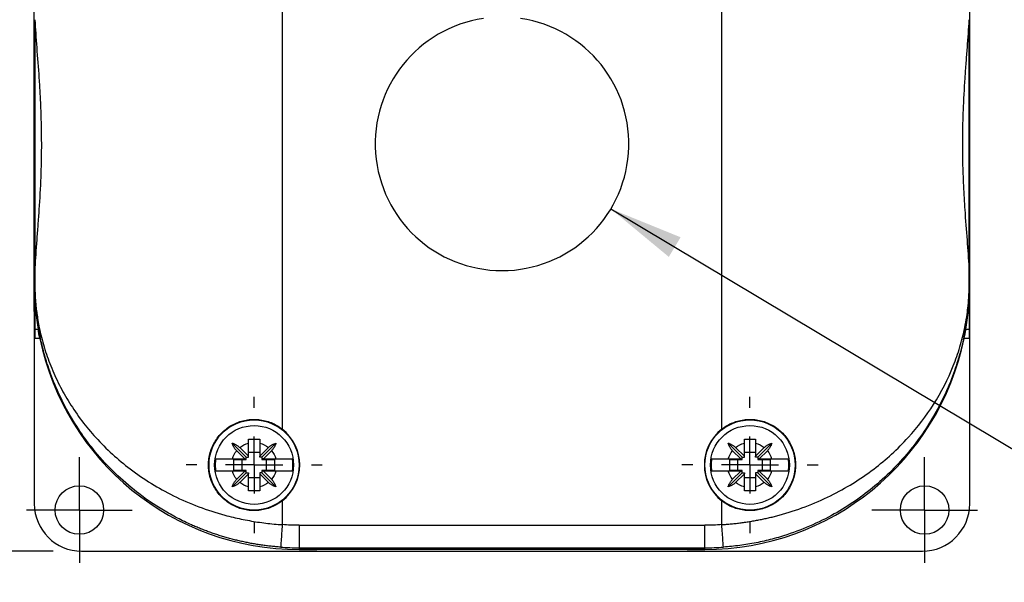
# Model space of a CAD drawing. Header units: millimetres. Extents: x 13 to 546, y 13 to 419.
# Tile 3 of 9: x 57 to 145, y 128 to 177. Entities that reach past the tile are written whole.
import ezdxf

# ---------------------------------------------------------------- set-up
doc = ezdxf.new("R2010")
doc.units = ezdxf.units.MM
doc.header["$LTSCALE"] = 2
doc.linetypes.add('SLD-Center', pattern=[19.05, 15.24, -1.27, 1.27, -1.27])
doc.linetypes.add('SLD-Solid', pattern=[0])
doc.layers.add('CENTER', color=40, linetype='SLD-Center')
doc.layers.add('DIMENSIONS', color=140, linetype='SLD-Solid', lineweight=25)
doc.styles.add('SLDTEXTSTYLE0', font='TXT', dxfattribs={"width": 0.7})
doc.dimstyles.new('SLDDIMSTYLE1', dxfattribs={"dimtxt": 4.316016, "dimasz": 6.604, "dimexe": 0, "dimexo": 0.0625, "dimgap": 1.079004, "dimtad": 0, "dimtih": 1, "dimtoh": 1, "dimrnd": 1e-09, "dimzin": 12, "dimdsep": 46, "dimtxsty": 'SLDTEXTSTYLE0', "dimsah": 1, "dimcen": 0.09, "dimadec": 0, "dimazin": 3, "dimtfac": 1, "dimtofl": 0, "dimtmove": 0, "dimatfit": 3, "dimfxl": 0, "dimfrac": 2, "dimtolj": 1, "dimtzin": 12, "dimarcsym": 0})
doc.dimstyles.new('SLDDIMSTYLE2', dxfattribs={"dimtxt": 4.316016, "dimasz": 6.604, "dimexe": 0, "dimexo": 0.0625, "dimgap": 1.079004, "dimtad": 0, "dimtih": 1, "dimtoh": 1, "dimrnd": 1e-09, "dimzin": 12, "dimdsep": 46, "dimtxsty": 'SLDTEXTSTYLE0', "dimsah": 1, "dimcen": 0, "dimadec": 0, "dimazin": 3, "dimtfac": 1, "dimtofl": 0, "dimtmove": 0, "dimatfit": 3, "dimfxl": 0, "dimfrac": 2, "dimtolj": 1, "dimtzin": 12, "dimarcsym": 0})

# ---------------------------------------------------------------- blocks, each defined once
blk = doc.blocks.new('_D_1')
at = {"layer": 'DIMENSIONS'}
for p, q in [((60.253, 202.618), (22.971, 202.618)), ((29.321, 202.618), (29.321, 176.13)), ((22.908, 168.304), (21.459, 168.304)), ((21.459, 168.304), (21.459, 161.445)), ((35.734, 168.304), (37.183, 168.304)), ((37.183, 168.304), (37.183, 161.445)), ((21.459, 161.445), (22.908, 161.445)), ((37.183, 161.445), (35.734, 161.445)), ((29.321, 130.324), (29.321, 160.479)), ((60.253, 130.324), (22.971, 130.324))]:
    blk.add_line(p, q, dxfattribs=at)
for points in [[(29.321, 202.618), (28.305, 196.014), (30.337, 196.014)], [(29.321, 130.324), (30.337, 136.928), (28.305, 136.928)]]:
    blk.add_solid(points, dxfattribs=at)
at = {"layer": 'DIMENSIONS', "char_height": 4.2333, "attachment_point": 1, "style": 'SLDTEXTSTYLE0'}
for s, insert in [('72.3', (22.908, 174.728)), ('2.85', (22.908, 166.902))]:
    blk.add_mtext(s, dxfattribs=dict(at, insert=insert))
blk = doc.blocks.new('_D_2')
at = {"layer": 'DIMENSIONS'}
for p, q in [((109.748, 160.697), (154.541, 133.91)), ((154.541, 133.91), (167.241, 133.91)), ((170.499, 134.517), (169.05, 134.517)), ((169.05, 134.517), (169.05, 127.658)), ((183.325, 134.517), (184.774, 134.517)), ((184.774, 134.517), (184.774, 127.658)), ((169.05, 127.658), (170.499, 127.658)), ((184.774, 127.658), (183.325, 127.658))]:
    blk.add_line(p, q, dxfattribs=at)
blk.add_solid([(109.748, 160.697), (114.894, 156.436), (115.937, 158.18)], dxfattribs=at)
at = {"layer": 'DIMENSIONS', "char_height": 4.2333, "attachment_point": 1, "style": 'SLDTEXTSTYLE0'}
for s, insert in [('%%c', (167.241, 140.94)), ('22.5', (173.757, 140.94)), ('0.89', (170.499, 133.115))]:
    blk.add_mtext(s, dxfattribs=dict(at, insert=insert))
blk = doc.blocks.new('SW_CENTERMARKSYMBOL_2')
at = {"layer": 'CENTER', "color": 0}
for p, q in [((0, 2.54), (0, 4.69)), ((0, 0), (0, 2.54)), ((-2.54, 0), (-4.69, 0)), ((0, 0), (-2.54, 0)), ((0, 0), (0, -2.54)), ((0, 0), (2.54, 0)), ((2.54, 0), (4.69, 0)), ((0, -2.54), (0, -4.69))]:
    blk.add_line(p, q, dxfattribs=at)
blk = doc.blocks.new('SW_CENTERMARKSYMBOL_3')
at = {"layer": 'CENTER', "color": 0}
for p, q in [((0, 2.54), (0, 4.69)), ((0, 0), (0, 2.54)), ((-2.54, 0), (-4.69, 0)), ((0, 0), (-2.54, 0)), ((0, 0), (0, -2.54)), ((0, 0), (2.54, 0)), ((2.54, 0), (4.69, 0)), ((0, -2.54), (0, -4.69))]:
    blk.add_line(p, q, dxfattribs=at)
blk = doc.blocks.new('SW_CENTERMARKSYMBOL_4')
at = {"layer": 'CENTER', "color": 0}
for p, q in [((0, 5.08), (0, 6.04)), ((0, 0), (0, 2.54)), ((-5.08, 0), (-6.04, 0)), ((0, 0), (-2.54, 0)), ((0, 0), (0, -2.54)), ((0, 0), (2.54, 0)), ((5.08, 0), (6.04, 0)), ((0, -5.08), (0, -6.04))]:
    blk.add_line(p, q, dxfattribs=at)
blk = doc.blocks.new('SW_CENTERMARKSYMBOL_5')
at = {"layer": 'CENTER', "color": 0}
for p, q in [((0, 5.08), (0, 6.04)), ((0, 0), (0, 2.54)), ((-5.08, 0), (-6.04, 0)), ((0, 0), (-2.54, 0)), ((0, 0), (0, -2.54)), ((0, 0), (2.54, 0)), ((5.08, 0), (6.04, 0)), ((0, -5.08), (0, -6.04))]:
    blk.add_line(p, q, dxfattribs=at)

msp = doc.modelspace()

# ---------------------------------------------------------------- linework, layer by layer
for p, q in [((80.593, 191.786), (80.593, 141.157)), ((119.593, 141.157), (119.593, 191.786)), ((58.593, 151.601), (58.593, 181.342)), ((141.593, 151.601), (141.593, 181.342)), ((58.64, 155.453), (58.64, 177.489)), ((141.546, 155.453), (141.546, 177.489)), ((58.635, 153.971), (58.635, 155.302)), ((58.64, 155.453), (58.64, 153.971)), ((141.546, 153.971), (141.546, 155.453)), ((141.55, 153.971), (141.55, 155.302)), ((58.627, 153.971), (58.627, 149.211)), ((58.635, 153.971), (58.629, 153.971)), ((58.635, 153.971), (58.64, 153.971)), ((141.546, 153.971), (141.55, 153.971)), ((141.55, 153.971), (141.557, 153.971)), ((141.559, 149.211), (141.559, 153.971)), ((58.593, 151.601), (58.627, 151.601)), ((58.593, 151.601), (58.593, 134.524)), ((141.559, 151.601), (141.593, 151.601)), ((141.593, 134.524), (141.593, 151.601)), ((58.628, 150.033), (58.928, 150.033)), ((141.257, 150.033), (141.558, 150.033)), ((58.627, 149.211), (59.08, 149.211)), ((141.106, 149.211), (141.559, 149.211)), ((77.393, 138.671), (76.156, 139.908)), ((77.593, 138.746), (77.593, 139.908)), ((78.593, 139.908), (78.593, 138.746)), ((78.793, 138.671), (80.029, 139.908)), ((121.393, 138.671), (120.156, 139.908)), ((121.593, 138.746), (121.593, 139.908)), ((122.593, 139.908), (122.593, 138.746)), ((122.793, 138.671), (124.029, 139.908)), ((77.268, 138.521), (76.548, 139.241)), ((76.823, 139.516), (77.593, 138.746)), ((78.593, 139.071), (77.593, 139.071)), ((78.593, 138.746), (79.363, 139.516)), ((79.638, 139.241), (78.918, 138.521)), ((121.268, 138.521), (120.548, 139.241)), ((120.823, 139.516), (121.593, 138.746)), ((122.593, 139.071), (121.593, 139.071)), ((122.593, 138.746), (123.363, 139.516)), ((123.638, 139.241), (122.918, 138.521)), ((76.17, 138.521), (77.268, 138.521)), ((76.293, 138.471), (77.393, 138.471)), ((76.293, 137.471), (76.293, 138.471)), ((76.993, 138.471), (76.993, 137.471)), ((77.268, 138.521), (77.393, 138.521)), ((77.393, 138.671), (77.593, 138.671)), ((77.393, 138.521), (77.393, 138.671)), ((77.393, 138.471), (77.393, 138.521)), ((77.593, 138.671), (77.593, 138.746)), ((78.593, 138.671), (78.593, 138.746)), ((78.793, 138.671), (78.593, 138.671)), ((78.793, 138.671), (78.793, 138.521)), ((78.918, 138.521), (78.793, 138.521)), ((78.793, 138.521), (78.793, 138.471)), ((78.793, 138.471), (79.892, 138.471)), ((78.918, 138.521), (80.016, 138.521)), ((79.193, 137.471), (79.193, 138.471)), ((79.892, 138.471), (79.892, 137.471)), ((120.17, 138.521), (121.268, 138.521)), ((120.293, 138.471), (121.393, 138.471)), ((120.293, 137.471), (120.293, 138.471)), ((120.993, 138.471), (120.993, 137.471)), ((121.268, 138.521), (121.393, 138.521)), ((121.393, 138.671), (121.593, 138.671)), ((121.393, 138.521), (121.393, 138.671)), ((121.393, 138.471), (121.393, 138.521)), ((121.593, 138.671), (121.593, 138.746)), ((122.593, 138.671), (122.593, 138.746)), ((122.793, 138.671), (122.593, 138.671)), ((122.793, 138.671), (122.793, 138.521)), ((122.918, 138.521), (122.793, 138.521)), ((122.793, 138.521), (122.793, 138.471)), ((122.793, 138.471), (123.892, 138.471)), ((122.918, 138.521), (124.016, 138.521)), ((123.193, 137.471), (123.193, 138.471)), ((123.892, 138.471), (123.892, 137.471)), ((77.393, 137.271), (76.156, 136.035)), ((77.268, 137.421), (76.17, 137.421)), ((77.393, 137.471), (76.293, 137.471)), ((76.548, 136.701), (77.268, 137.421)), ((77.593, 137.196), (76.823, 136.426)), ((77.268, 137.421), (77.393, 137.421)), ((77.393, 137.421), (77.393, 137.471)), ((77.393, 137.271), (77.393, 137.421)), ((77.393, 137.271), (77.593, 137.271)), ((77.593, 137.271), (77.593, 137.196)), ((77.593, 136.035), (77.593, 137.196)), ((78.593, 137.271), (78.593, 137.196)), ((78.793, 137.271), (78.593, 137.271)), ((79.363, 136.426), (78.593, 137.196)), ((78.593, 137.196), (78.593, 136.035)), ((79.892, 137.471), (78.793, 137.471)), ((78.793, 137.471), (78.793, 137.421)), ((78.918, 137.421), (78.793, 137.421)), ((78.793, 137.421), (78.793, 137.271)), ((78.793, 137.271), (80.029, 136.035)), ((78.918, 137.421), (79.638, 136.701)), ((80.016, 137.421), (78.918, 137.421)), ((121.393, 137.271), (120.156, 136.035)), ((121.268, 137.421), (120.17, 137.421)), ((121.393, 137.471), (120.293, 137.471)), ((120.548, 136.701), (121.268, 137.421)), ((121.593, 137.196), (120.823, 136.426)), ((121.268, 137.421), (121.393, 137.421)), ((121.393, 137.421), (121.393, 137.471)), ((121.393, 137.271), (121.393, 137.421)), ((121.393, 137.271), (121.593, 137.271)), ((121.593, 137.271), (121.593, 137.196)), ((121.593, 136.035), (121.593, 137.196)), ((122.593, 137.271), (122.593, 137.196)), ((122.793, 137.271), (122.593, 137.271)), ((123.363, 136.426), (122.593, 137.196)), ((122.593, 137.196), (122.593, 136.035)), ((123.892, 137.471), (122.793, 137.471)), ((122.793, 137.471), (122.793, 137.421)), ((122.918, 137.421), (122.793, 137.421)), ((122.793, 137.421), (122.793, 137.271)), ((122.793, 137.271), (124.029, 136.035)), ((122.918, 137.421), (123.638, 136.701)), ((124.016, 137.421), (122.918, 137.421)), ((77.593, 136.871), (78.593, 136.871)), ((121.593, 136.871), (122.593, 136.871)), ((80.593, 134.786), (80.593, 132.675)), ((119.593, 132.675), (119.593, 134.786)), ((82.093, 132.623), (118.093, 132.623)), ((82.093, 132.623), (82.093, 130.623)), ((118.093, 130.623), (118.093, 132.623)), ((62.793, 130.324), (89.093, 130.324)), ((82.093, 130.623), (118.093, 130.623)), ((82.093, 130.623), (82.093, 130.471)), ((82.833, 130.471), (82.093, 130.471)), ((82.093, 130.471), (82.833, 130.471)), ((83.654, 130.471), (82.833, 130.471)), ((83.654, 130.474), (83.654, 130.471)), ((116.531, 130.471), (83.654, 130.471)), ((89.093, 130.327), (111.093, 130.327)), ((89.093, 130.324), (89.093, 130.327)), ((111.093, 130.327), (111.093, 130.324)), ((111.093, 130.324), (137.393, 130.324)), ((116.531, 130.474), (116.531, 130.471)), ((117.353, 130.471), (116.531, 130.471)), ((118.093, 130.471), (117.353, 130.471)), ((117.353, 130.471), (118.093, 130.471)), ((118.093, 130.471), (118.093, 130.623))]:
    msp.add_line(p, q)
for centre, radius in [((78.093, 137.971), 4), ((122.093, 137.971), 4), ((78.093, 137.971), 3.5), ((122.093, 137.971), 3.5), ((62.593, 133.971), 2.15), ((137.593, 133.971), 2.15)]:
    msp.add_circle(centre, radius)
for centre, radius, start, end in [((100.093, 166.471), 11.25, 98.4338, 81.5662), ((82.093, 153.971), 23.5, 191.6872, 270), ((82.093, 153.971), 23.5, 191.6872, 270), ((118.093, 153.971), 23.5, 270, 348.3128), ((118.093, 153.971), 23.5, 270, 348.3128), ((78.093, 137.971), 4.049, 308.12415, 51.87585), ((122.093, 137.971), 4.049, 128.12415, 231.87585), ((82.093, 153.971), 23.349, 265.97097, 270), ((118.093, 153.971), 23.349, 270, 274.02903)]:
    msp.add_arc(centre, radius, start, end)
for centre in [(58.618, 166.471), (141.567, 166.471)]:
    msp.add_ellipse(centre, major_axis=(0, 10.5), ratio=0.001675)
for centre, major_axis, ratio, start_param, end_param in [((58.553, 166.471), (0, 18), 0.005818, 3.944741, 4.042959), ((141.632, 166.471), (0, 18), 0.005818, 2.240226, 2.338444), ((58.616, 166.471), (0, 18), 0.001675, 3.561206, 3.884974), ((141.57, 166.471), (0, 18), 0.001675, 2.398211, 2.721979), ((58.629, 149.211), (0, 0.9), 0.001675, 0.419613, 1.570796), ((141.557, 149.211), (0, 0.9), 0.001675, 4.712389, 5.863572), ((62.793, 134.524), (0, -4.2), 0.999983, 4.712389, 6.283185), ((137.393, 134.524), (0, -4.2), 0.999983, 0, 1.570796), ((82.833, 130.476), (0.9, 0), 0.005818, 4.712389, 5.863572), ((100.093, 130.432), (18, 0), 0.005818, 0.419613, 2.721979), ((117.353, 130.476), (0.9, 0), 0.005818, 3.561206, 4.712389)]:
    msp.add_ellipse(centre, major_axis=major_axis, ratio=ratio, start_param=start_param, end_param=end_param)
for points, knots in [([(58.64, 177.489), (58.68, 176.7), (58.74, 175.872), (58.87, 174.143), (58.94, 173.241), (59.035, 171.828), (59.065, 171.352), (59.117, 170.394), (59.14, 169.913), (59.196, 168.457), (59.216, 167.475), (59.216, 165.98), (59.211, 165.481), (59.192, 164.495), (59.177, 164.006), (59.121, 162.55), (59.067, 161.595), (58.973, 160.184), (58.939, 159.719), (58.872, 158.814), (58.838, 158.371), (58.74, 157.071), (58.68, 156.242), (58.64, 155.453)], [0, 0, 0, 0, 0.125, 0.125, 0.25, 0.25, 0.3125, 0.3125, 0.375, 0.375, 0.5, 0.5, 0.5625, 0.5625, 0.625, 0.625, 0.75, 0.75, 0.8125, 0.8125, 0.875, 0.875, 1, 1, 1, 1]), ([(58.64, 177.489), (58.68, 176.7), (58.74, 175.872), (58.87, 174.143), (58.94, 173.241), (59.035, 171.828), (59.065, 171.352), (59.117, 170.394), (59.14, 169.913), (59.196, 168.457), (59.216, 167.475), (59.216, 165.98), (59.211, 165.481), (59.192, 164.495), (59.177, 164.006), (59.121, 162.55), (59.067, 161.595), (58.973, 160.184), (58.939, 159.719), (58.872, 158.814), (58.838, 158.371), (58.74, 157.071), (58.68, 156.242), (58.64, 155.453)], [0, 0, 0, 0, 0.125, 0.125, 0.25, 0.25, 0.3125, 0.3125, 0.375, 0.375, 0.5, 0.5, 0.5625, 0.5625, 0.625, 0.625, 0.75, 0.75, 0.8125, 0.8125, 0.875, 0.875, 1, 1, 1, 1]), ([(141.546, 155.453), (141.506, 156.242), (141.446, 157.07), (141.316, 158.8), (141.245, 159.702), (141.151, 161.115), (141.121, 161.591), (141.069, 162.548), (141.046, 163.03), (140.99, 164.485), (140.97, 165.468), (140.969, 166.962), (140.974, 167.461), (140.994, 168.447), (141.009, 168.936), (141.065, 170.392), (141.119, 171.348), (141.213, 172.759), (141.247, 173.223), (141.314, 174.129), (141.348, 174.572), (141.446, 175.872), (141.506, 176.7), (141.546, 177.489)], [0, 0, 0, 0, 0.125, 0.125, 0.25, 0.25, 0.3125, 0.3125, 0.375, 0.375, 0.5, 0.5, 0.5625, 0.5625, 0.625, 0.625, 0.75, 0.75, 0.8125, 0.8125, 0.875, 0.875, 1, 1, 1, 1]), ([(141.546, 155.453), (141.506, 156.242), (141.446, 157.07), (141.316, 158.8), (141.245, 159.702), (141.151, 161.115), (141.121, 161.591), (141.069, 162.548), (141.046, 163.03), (140.99, 164.485), (140.97, 165.468), (140.969, 166.962), (140.974, 167.461), (140.994, 168.447), (141.009, 168.936), (141.065, 170.392), (141.119, 171.348), (141.213, 172.759), (141.247, 173.223), (141.314, 174.129), (141.348, 174.572), (141.446, 175.872), (141.506, 176.7), (141.546, 177.489)], [0, 0, 0, 0, 0.125, 0.125, 0.25, 0.25, 0.3125, 0.3125, 0.375, 0.375, 0.5, 0.5, 0.5625, 0.5625, 0.625, 0.625, 0.75, 0.75, 0.8125, 0.8125, 0.875, 0.875, 1, 1, 1, 1]), ([(58.627, 153.971), (58.627, 153.916), (58.627, 153.867), (58.627, 153.791), (58.627, 153.761), (58.627, 153.679), (58.627, 153.638), (58.626, 153.525), (58.626, 153.468), (58.625, 153.313), (58.624, 153.233), (58.622, 153.017), (58.62, 152.906), (58.616, 152.603), (58.613, 152.447), (58.607, 152.163), (58.604, 152.038), (58.599, 151.807), (58.596, 151.701), (58.593, 151.601)], [0, 0, 0, 0, 0.007812, 0.007812, 0.015625, 0.015625, 0.03125, 0.03125, 0.0625, 0.0625, 0.125, 0.125, 0.25, 0.25, 0.5, 0.5, 0.75, 0.75, 1, 1, 1, 1]), ([(58.629, 153.971), (58.624, 153.131), (58.663, 152.386), (58.778, 151.074), (58.854, 150.507), (58.928, 150.033)], [0, 0, 0, 0, 0.5, 0.5, 1, 1, 1, 1]), ([(80.452, 130.68), (80.312, 130.691), (80.03, 130.712), (79.607, 130.754), (79.185, 130.803), (78.762, 130.86), (78.34, 130.924), (77.919, 130.997), (77.497, 131.077), (77.077, 131.165), (76.657, 131.261), (76.238, 131.365), (75.82, 131.477), (75.404, 131.596), (74.989, 131.724), (74.576, 131.86), (74.164, 132.003), (73.754, 132.155), (73.347, 132.314), (72.941, 132.482), (72.244, 132.785), (71.266, 133.257), (70.035, 133.944), (68.833, 134.714), (67.37, 135.782), (65.697, 137.239), (64.085, 138.989), (62.739, 140.772), (61.683, 142.459), (60.764, 144.245), (60.151, 145.733), (59.723, 146.988), (59.416, 148.028), (59.17, 149.046), (59.017, 149.833), (58.922, 150.389), (58.851, 150.86), (58.785, 151.387), (58.733, 151.877), (58.695, 152.338), (58.669, 152.74), (58.654, 153.056), (58.645, 153.302), (58.639, 153.536), (58.636, 153.757), (58.636, 153.902), (58.635, 153.971)], [0, 0, 0, 0, 0.010437, 0.020898, 0.031388, 0.041909, 0.052466, 0.06306, 0.073695, 0.084374, 0.0951, 0.105877, 0.116707, 0.127593, 0.138538, 0.149545, 0.160617, 0.171756, 0.182966, 0.194248, 0.205606, 0.241893, 0.279254, 0.317759, 0.35747, 0.428745, 0.505271, 0.565072, 0.629208, 0.687738, 0.752688, 0.781674, 0.81446, 0.856634, 0.88226, 0.891333, 0.910805, 0.927492, 0.941399, 0.956643, 0.969477, 0.976687, 0.983288, 0.989327, 0.994871, 1, 1, 1, 1]), ([(58.64, 153.971), (58.64, 153.941), (58.64, 153.88), (58.641, 153.787), (58.642, 153.692), (58.644, 153.594), (58.646, 153.495), (58.651, 153.342), (58.659, 153.131), (58.676, 152.807), (58.706, 152.4), (58.754, 151.912), (58.821, 151.374), (58.911, 150.784), (59.041, 150.093), (59.221, 149.305), (59.533, 148.168), (60.031, 146.739), (60.779, 145.088), (61.7, 143.455), (62.771, 141.9), (64.041, 140.372), (65.468, 138.943), (67.112, 137.571), (68.918, 136.329), (70.95, 135.197), (73.135, 134.243), (74.947, 133.656), (76.223, 133.331), (76.947, 133.169), (77.673, 133.027), (78.402, 132.907), (79.132, 132.808), (79.862, 132.728), (80.35, 132.693), (80.593, 132.675)], [0, 0, 0, 0, 0.002241, 0.00455, 0.00694, 0.009424, 0.012013, 0.014719, 0.021703, 0.029716, 0.043526, 0.060125, 0.077991, 0.098436, 0.121467, 0.151124, 0.182975, 0.244565, 0.30824, 0.368255, 0.432193, 0.49252, 0.556773, 0.617581, 0.682305, 0.743818, 0.808873, 0.871294, 0.89006, 0.908676, 0.927157, 0.945515, 0.963766, 0.981923, 1, 1, 1, 1]), ([(119.593, 132.675), (119.735, 132.685), (120.019, 132.705), (120.446, 132.743), (120.872, 132.788), (121.298, 132.84), (121.724, 132.9), (122.149, 132.966), (122.573, 133.04), (122.997, 133.121), (123.419, 133.208), (123.84, 133.303), (124.26, 133.406), (125.333, 133.686), (127.049, 134.243), (129.235, 135.198), (131.268, 136.329), (133.07, 137.567), (134.713, 138.939), (136.584, 140.817), (138.554, 143.405), (139.946, 146.133), (140.652, 148.167), (140.964, 149.305), (141.167, 150.194), (141.322, 151.055), (141.422, 151.813), (141.48, 152.399), (141.509, 152.807), (141.527, 153.131), (141.536, 153.373), (141.542, 153.589), (141.545, 153.783), (141.546, 153.91), (141.546, 153.971)], [0, 0, 0, 0, 0.010558, 0.021137, 0.031739, 0.042368, 0.053026, 0.063716, 0.074441, 0.085204, 0.096007, 0.106853, 0.117745, 0.128686, 0.191014, 0.256276, 0.317841, 0.382337, 0.442955, 0.507436, 0.625677, 0.755283, 0.816921, 0.848848, 0.878493, 0.912222, 0.939863, 0.956452, 0.970287, 0.978306, 0.985291, 0.990582, 0.995453, 1, 1, 1, 1]), ([(141.55, 153.971), (141.55, 153.932), (141.55, 153.853), (141.549, 153.732), (141.547, 153.607), (141.545, 153.478), (141.541, 153.344), (141.537, 153.207), (141.532, 153.065), (141.525, 152.919), (141.511, 152.656), (141.485, 152.256), (141.439, 151.735), (141.374, 151.158), (141.285, 150.513), (141.154, 149.734), (140.972, 148.858), (140.661, 147.615), (140.163, 146.04), (139.417, 144.236), (138.499, 142.452), (137.446, 140.771), (135.734, 138.503), (133.192, 135.943), (129.98, 133.756), (127.146, 132.395), (125.344, 131.752), (124.077, 131.396), (123.358, 131.218), (122.636, 131.064), (121.912, 130.933), (121.187, 130.825), (120.461, 130.738), (119.975, 130.699), (119.733, 130.68)], [0, 0, 0, 0, 0.002874, 0.005872, 0.009012, 0.01231, 0.015779, 0.01943, 0.023273, 0.027318, 0.031571, 0.045697, 0.062608, 0.079439, 0.100006, 0.124312, 0.155108, 0.185925, 0.247527, 0.313092, 0.370894, 0.435047, 0.495004, 0.6264, 0.745134, 0.81021, 0.872141, 0.890793, 0.909291, 0.927648, 0.945882, 0.964008, 0.982042, 1, 1, 1, 1]), ([(141.257, 150.033), (141.332, 150.507), (141.408, 151.074), (141.523, 152.386), (141.562, 153.131), (141.557, 153.971)], [0, 0, 0, 0, 0.5, 0.5, 1, 1, 1, 1]), ([(141.593, 151.601), (141.59, 151.701), (141.587, 151.807), (141.581, 152.039), (141.578, 152.163), (141.573, 152.447), (141.57, 152.604), (141.565, 152.906), (141.564, 153.018), (141.562, 153.234), (141.561, 153.314), (141.56, 153.469), (141.56, 153.527), (141.559, 153.639), (141.559, 153.681), (141.559, 153.762), (141.559, 153.793), (141.559, 153.868), (141.559, 153.916), (141.559, 153.971)], [0, 0, 0, 0, 0.25, 0.25, 0.5, 0.5, 0.75, 0.75, 0.875, 0.875, 0.9375, 0.9375, 0.96875, 0.96875, 0.984375, 0.984375, 0.992187, 0.992187, 1, 1, 1, 1]), ([(59.08, 149.211), (59.044, 149.383), (59.012, 149.553), (58.959, 149.843), (58.94, 149.961), (58.928, 150.033)], [0, 0, 0, 0, 0.5, 0.5, 1, 1, 1, 1]), ([(141.106, 149.211), (141.141, 149.383), (141.174, 149.553), (141.226, 149.843), (141.246, 149.961), (141.257, 150.033)], [0, 0, 0, 0, 0.5, 0.5, 1, 1, 1, 1]), ([(80.593, 134.786), (80.291, 134.549), (79.964, 134.36), (79.435, 134.146), (79.252, 134.087), (78.884, 133.996), (78.699, 133.963), (78.323, 133.925), (78.132, 133.918), (77.754, 133.933), (77.567, 133.953), (77.015, 134.052), (76.651, 134.171), (76.149, 134.417), (75.988, 134.51), (75.678, 134.719), (75.529, 134.836), (75.112, 135.211), (74.871, 135.496), (74.468, 136.138), (74.315, 136.48), (74.156, 137.026), (74.116, 137.214), (74.063, 137.59), (74.049, 137.778), (74.049, 138.157), (74.062, 138.348), (74.116, 138.726), (74.155, 138.911), (74.312, 139.454), (74.469, 139.806), (74.768, 140.282), (74.878, 140.433), (75.119, 140.72), (75.251, 140.857), (75.667, 141.231), (75.978, 141.441), (76.653, 141.773), (77.008, 141.889), (77.564, 141.989), (77.754, 142.01), (78.13, 142.024), (78.317, 142.018), (78.692, 141.98), (78.881, 141.947), (79.251, 141.856), (79.431, 141.798), (79.956, 141.586), (80.291, 141.394), (80.593, 141.157)], [0, 0, 0, 0, 0.0625, 0.0625, 0.09375, 0.09375, 0.125, 0.125, 0.15625, 0.15625, 0.1875, 0.1875, 0.25, 0.25, 0.28125, 0.28125, 0.3125, 0.3125, 0.375, 0.375, 0.4375, 0.4375, 0.46875, 0.46875, 0.5, 0.5, 0.53125, 0.53125, 0.5625, 0.5625, 0.625, 0.625, 0.65625, 0.65625, 0.6875, 0.6875, 0.75, 0.75, 0.8125, 0.8125, 0.84375, 0.84375, 0.875, 0.875, 0.90625, 0.90625, 0.9375, 0.9375, 1, 1, 1, 1]), ([(119.593, 141.157), (119.895, 141.394), (120.222, 141.583), (120.751, 141.796), (120.934, 141.856), (121.302, 141.947), (121.487, 141.979), (121.862, 142.018), (122.053, 142.024), (122.432, 142.01), (122.618, 141.99), (123.171, 141.891), (123.535, 141.771), (124.037, 141.526), (124.198, 141.432), (124.507, 141.223), (124.657, 141.107), (125.074, 140.732), (125.314, 140.447), (125.718, 139.805), (125.871, 139.462), (126.029, 138.917), (126.07, 138.728), (126.123, 138.353), (126.136, 138.164), (126.137, 137.786), (126.123, 137.595), (126.07, 137.217), (126.031, 137.032), (125.874, 136.488), (125.717, 136.137), (125.418, 135.661), (125.308, 135.51), (125.067, 135.222), (124.935, 135.086), (124.518, 134.711), (124.208, 134.501), (123.532, 134.17), (123.178, 134.054), (122.622, 133.953), (122.432, 133.933), (122.056, 133.918), (121.868, 133.924), (121.493, 133.962), (121.305, 133.995), (120.935, 134.086), (120.755, 134.145), (120.229, 134.356), (119.895, 134.549), (119.593, 134.786)], [0, 0, 0, 0, 0.0625, 0.0625, 0.09375, 0.09375, 0.125, 0.125, 0.15625, 0.15625, 0.1875, 0.1875, 0.25, 0.25, 0.28125, 0.28125, 0.3125, 0.3125, 0.375, 0.375, 0.4375, 0.4375, 0.46875, 0.46875, 0.5, 0.5, 0.53125, 0.53125, 0.5625, 0.5625, 0.625, 0.625, 0.65625, 0.65625, 0.6875, 0.6875, 0.75, 0.75, 0.8125, 0.8125, 0.84375, 0.84375, 0.875, 0.875, 0.90625, 0.90625, 0.9375, 0.9375, 1, 1, 1, 1]), ([(76.156, 139.908), (76.189, 139.898), (76.254, 139.878), (76.348, 139.841), (76.443, 139.796), (76.539, 139.741), (76.641, 139.672), (76.737, 139.598), (76.796, 139.542), (76.823, 139.516)], [0, 0, 0, 0, 0.141355, 0.275038, 0.401411, 0.548922, 0.700714, 0.861729, 1, 1, 1, 1]), ([(76.548, 139.241), (76.532, 139.258), (76.498, 139.293), (76.448, 139.352), (76.391, 139.425), (76.332, 139.511), (76.267, 139.621), (76.204, 139.754), (76.173, 139.854), (76.156, 139.908)], [0, 0, 0, 0, 0.085588, 0.18042, 0.284735, 0.429237, 0.571638, 0.773114, 1, 1, 1, 1]), ([(77.593, 140.265), (77.677, 140.266), (77.844, 140.269), (78.093, 140.269), (78.342, 140.269), (78.509, 140.266), (78.593, 140.265)], [0, 0, 0, 0, 0.2526, 0.5, 0.7474, 1, 1, 1, 1]), ([(77.593, 139.908), (77.593, 139.946), (77.593, 140.025), (77.593, 140.144), (77.593, 140.224), (77.593, 140.265)], [0, 0, 0, 0, 0.320324, 0.653671, 1, 1, 1, 1]), ([(78.593, 140.265), (78.593, 140.224), (78.593, 140.144), (78.593, 140.025), (78.593, 139.946), (78.593, 139.908)], [0, 0, 0, 0, 0.346329, 0.679676, 1, 1, 1, 1]), ([(79.363, 139.516), (79.38, 139.532), (79.415, 139.566), (79.473, 139.616), (79.546, 139.673), (79.632, 139.732), (79.743, 139.797), (79.876, 139.86), (79.976, 139.891), (80.029, 139.908)], [0, 0, 0, 0, 0.085588, 0.18042, 0.284735, 0.429237, 0.571638, 0.773114, 1, 1, 1, 1]), ([(80.029, 139.908), (80.019, 139.875), (80, 139.81), (79.962, 139.716), (79.918, 139.622), (79.863, 139.525), (79.794, 139.423), (79.719, 139.327), (79.664, 139.268), (79.638, 139.241)], [0, 0, 0, 0, 0.141355, 0.275038, 0.401411, 0.548922, 0.700714, 0.861729, 1, 1, 1, 1]), ([(120.156, 139.908), (120.189, 139.898), (120.254, 139.878), (120.348, 139.841), (120.443, 139.796), (120.539, 139.741), (120.641, 139.672), (120.737, 139.598), (120.796, 139.542), (120.823, 139.516)], [0, 0, 0, 0, 0.141355, 0.275038, 0.401411, 0.548922, 0.700714, 0.861729, 1, 1, 1, 1]), ([(120.548, 139.241), (120.532, 139.258), (120.498, 139.293), (120.448, 139.352), (120.391, 139.425), (120.332, 139.511), (120.267, 139.621), (120.204, 139.754), (120.173, 139.854), (120.156, 139.908)], [0, 0, 0, 0, 0.085588, 0.18042, 0.284735, 0.429237, 0.571638, 0.773114, 1, 1, 1, 1]), ([(121.593, 140.265), (121.677, 140.266), (121.844, 140.269), (122.093, 140.269), (122.342, 140.269), (122.509, 140.266), (122.593, 140.265)], [0, 0, 0, 0, 0.2526, 0.5, 0.7474, 1, 1, 1, 1]), ([(121.593, 139.908), (121.593, 139.946), (121.593, 140.025), (121.593, 140.144), (121.593, 140.224), (121.593, 140.265)], [0, 0, 0, 0, 0.320324, 0.6536711, 1, 1, 1, 1]), ([(122.593, 140.265), (122.593, 140.224), (122.593, 140.144), (122.593, 140.025), (122.593, 139.946), (122.593, 139.908)], [0, 0, 0, 0, 0.3463289, 0.679676, 1, 1, 1, 1]), ([(123.363, 139.516), (123.38, 139.532), (123.415, 139.566), (123.473, 139.616), (123.546, 139.673), (123.632, 139.732), (123.743, 139.797), (123.876, 139.86), (123.976, 139.891), (124.029, 139.908)], [0, 0, 0, 0, 0.085588, 0.18042, 0.284735, 0.429237, 0.571638, 0.773114, 1, 1, 1, 1]), ([(124.029, 139.908), (124.019, 139.875), (124, 139.81), (123.962, 139.716), (123.918, 139.622), (123.863, 139.525), (123.794, 139.423), (123.719, 139.327), (123.664, 139.268), (123.638, 139.241)], [0, 0, 0, 0, 0.141355, 0.275038, 0.401411, 0.548922, 0.700714, 0.861729, 1, 1, 1, 1]), ([(74.691, 138.521), (74.683, 138.46), (74.665, 138.339), (74.65, 138.155), (74.648, 138.033), (74.647, 137.971)], [0, 0, 0, 0, 0.333492, 0.666508, 1, 1, 1, 1]), ([(74.691, 138.521), (74.703, 138.521), (74.727, 138.521), (74.774, 138.521), (74.827, 138.521), (74.887, 138.521), (74.953, 138.521), (75.024, 138.521), (75.1, 138.521), (75.178, 138.521), (75.26, 138.521), (75.343, 138.521), (75.428, 138.522), (75.513, 138.522), (75.599, 138.522), (75.684, 138.522), (75.769, 138.522), (75.852, 138.521), (75.935, 138.521), (76.015, 138.521), (76.093, 138.521), (76.145, 138.521), (76.17, 138.521)], [0, 0, 0, 0, 0.061655, 0.122057, 0.181214, 0.239135, 0.295825, 0.35129, 0.405533, 0.458559, 0.51037, 0.560966, 0.610348, 0.658516, 0.70547, 0.751207, 0.795727, 0.839027, 0.881106, 0.921962, 0.961594, 1, 1, 1, 1]), ([(80.016, 138.521), (80.058, 138.521), (80.146, 138.521), (80.28, 138.521), (80.419, 138.522), (80.56, 138.522), (80.703, 138.522), (80.845, 138.521), (80.983, 138.521), (81.114, 138.521), (81.235, 138.521), (81.342, 138.521), (81.433, 138.521), (81.474, 138.521), (81.494, 138.521)], [0, 0, 0, 0, 0.064702, 0.132805, 0.204302, 0.279185, 0.357446, 0.439078, 0.52408, 0.612455, 0.704212, 0.79937, 0.897955, 1, 1, 1, 1]), ([(81.494, 137.421), (81.503, 137.482), (81.521, 137.604), (81.535, 137.788), (81.541, 137.971), (81.535, 138.155), (81.521, 138.338), (81.503, 138.46), (81.494, 138.521)], [0, 0, 0, 0, 0.167466, 0.333974, 0.5, 0.666026, 0.832534, 1, 1, 1, 1]), ([(118.691, 138.521), (118.683, 138.46), (118.665, 138.339), (118.65, 138.155), (118.648, 138.033), (118.647, 137.971)], [0, 0, 0, 0, 0.333492, 0.666508, 1, 1, 1, 1]), ([(118.691, 138.521), (118.703, 138.521), (118.727, 138.521), (118.774, 138.521), (118.827, 138.521), (118.887, 138.521), (118.953, 138.521), (119.024, 138.521), (119.1, 138.521), (119.178, 138.521), (119.26, 138.521), (119.343, 138.521), (119.428, 138.522), (119.513, 138.522), (119.599, 138.522), (119.684, 138.522), (119.769, 138.522), (119.852, 138.521), (119.935, 138.521), (120.015, 138.521), (120.093, 138.521), (120.145, 138.521), (120.17, 138.521)], [0, 0, 0, 0, 0.061655, 0.122057, 0.181214, 0.239135, 0.295825, 0.35129, 0.405533, 0.458559, 0.51037, 0.560966, 0.610348, 0.658516, 0.70547, 0.751207, 0.795727, 0.839027, 0.881106, 0.921962, 0.961594, 1, 1, 1, 1]), ([(124.016, 138.521), (124.058, 138.521), (124.146, 138.521), (124.28, 138.521), (124.419, 138.522), (124.56, 138.522), (124.703, 138.522), (124.845, 138.521), (124.983, 138.521), (125.114, 138.521), (125.235, 138.521), (125.342, 138.521), (125.433, 138.521), (125.474, 138.521), (125.494, 138.521)], [0, 0, 0, 0, 0.064702, 0.132805, 0.204302, 0.279185, 0.357446, 0.439078, 0.52408, 0.612455, 0.704212, 0.79937, 0.897955, 1, 1, 1, 1]), ([(125.494, 137.421), (125.503, 137.482), (125.521, 137.604), (125.535, 137.788), (125.541, 137.971), (125.535, 138.155), (125.521, 138.338), (125.503, 138.46), (125.494, 138.521)], [0, 0, 0, 0, 0.167466, 0.333974, 0.5, 0.666026, 0.832534, 1, 1, 1, 1]), ([(74.647, 137.971), (74.648, 137.91), (74.65, 137.787), (74.665, 137.603), (74.683, 137.482), (74.691, 137.421)], [0, 0, 0, 0, 0.333492, 0.666508, 1, 1, 1, 1]), ([(76.17, 137.421), (76.127, 137.421), (76.04, 137.421), (75.906, 137.421), (75.767, 137.421), (75.626, 137.421), (75.483, 137.421), (75.341, 137.421), (75.203, 137.421), (75.072, 137.421), (74.951, 137.421), (74.844, 137.421), (74.753, 137.421), (74.712, 137.421), (74.691, 137.421)], [0, 0, 0, 0, 0.064702, 0.132805, 0.204302, 0.279185, 0.357446, 0.439078, 0.52408, 0.612455, 0.704212, 0.79937, 0.897955, 1, 1, 1, 1]), ([(81.494, 137.421), (81.482, 137.421), (81.459, 137.421), (81.412, 137.421), (81.359, 137.421), (81.298, 137.421), (81.232, 137.421), (81.161, 137.421), (81.086, 137.421), (81.007, 137.421), (80.926, 137.421), (80.843, 137.421), (80.758, 137.421), (80.673, 137.421), (80.587, 137.421), (80.501, 137.421), (80.417, 137.421), (80.333, 137.421), (80.251, 137.421), (80.171, 137.421), (80.093, 137.421), (80.041, 137.421), (80.016, 137.421)], [0, 0, 0, 0, 0.0616545, 0.1220566, 0.1812143, 0.239135, 0.295825, 0.3512897, 0.4055334, 0.4585593, 0.5103697, 0.5609658, 0.6103481, 0.6585164, 0.7054699, 0.7512072, 0.7957269, 0.8390271, 0.8811061, 0.9219621, 0.9615938, 1, 1, 1, 1]), ([(118.647, 137.971), (118.648, 137.91), (118.65, 137.787), (118.665, 137.603), (118.683, 137.482), (118.691, 137.421)], [0, 0, 0, 0, 0.333492, 0.666508, 1, 1, 1, 1]), ([(120.17, 137.421), (120.127, 137.421), (120.04, 137.421), (119.906, 137.421), (119.767, 137.421), (119.626, 137.421), (119.483, 137.421), (119.341, 137.421), (119.203, 137.421), (119.072, 137.421), (118.951, 137.421), (118.844, 137.421), (118.753, 137.421), (118.712, 137.421), (118.691, 137.421)], [0, 0, 0, 0, 0.064702, 0.132805, 0.204302, 0.279185, 0.357446, 0.439078, 0.52408, 0.612455, 0.704212, 0.79937, 0.897955, 1, 1, 1, 1]), ([(125.494, 137.421), (125.482, 137.421), (125.459, 137.421), (125.412, 137.421), (125.359, 137.421), (125.298, 137.421), (125.232, 137.421), (125.161, 137.421), (125.086, 137.421), (125.007, 137.421), (124.926, 137.421), (124.843, 137.421), (124.758, 137.421), (124.673, 137.421), (124.587, 137.421), (124.501, 137.421), (124.417, 137.421), (124.333, 137.421), (124.251, 137.421), (124.171, 137.421), (124.093, 137.421), (124.041, 137.421), (124.016, 137.421)], [0, 0, 0, 0, 0.061655, 0.122057, 0.181214, 0.239135, 0.295825, 0.35129, 0.405533, 0.458559, 0.51037, 0.560966, 0.610348, 0.658516, 0.70547, 0.751207, 0.795727, 0.839027, 0.881106, 0.921962, 0.961594, 1, 1, 1, 1]), ([(76.156, 136.035), (76.166, 136.068), (76.186, 136.132), (76.223, 136.226), (76.268, 136.321), (76.323, 136.418), (76.392, 136.519), (76.466, 136.615), (76.522, 136.674), (76.548, 136.701)], [0, 0, 0, 0, 0.141355, 0.275038, 0.401411, 0.548922, 0.700714, 0.861729, 1, 1, 1, 1]), ([(76.823, 136.426), (76.806, 136.41), (76.771, 136.376), (76.712, 136.326), (76.639, 136.27), (76.554, 136.211), (76.443, 136.146), (76.31, 136.083), (76.21, 136.051), (76.156, 136.035)], [0, 0, 0, 0, 0.0855881, 0.1804197, 0.2847348, 0.429237, 0.5716383, 0.7731143, 1, 1, 1, 1]), ([(80.029, 136.035), (79.996, 136.045), (79.932, 136.064), (79.838, 136.102), (79.743, 136.146), (79.646, 136.201), (79.545, 136.27), (79.449, 136.345), (79.39, 136.4), (79.363, 136.426)], [0, 0, 0, 0, 0.1413548, 0.2750376, 0.4014107, 0.5489222, 0.7007136, 0.8617294, 1, 1, 1, 1]), ([(79.638, 136.701), (79.654, 136.685), (79.688, 136.649), (79.738, 136.591), (79.794, 136.518), (79.854, 136.432), (79.918, 136.321), (79.981, 136.189), (80.013, 136.088), (80.029, 136.035)], [0, 0, 0, 0, 0.0855881, 0.1804197, 0.2847348, 0.429237, 0.5716383, 0.7731143, 1, 1, 1, 1]), ([(120.156, 136.035), (120.166, 136.068), (120.186, 136.132), (120.223, 136.226), (120.268, 136.321), (120.323, 136.418), (120.392, 136.519), (120.466, 136.615), (120.522, 136.674), (120.548, 136.701)], [0, 0, 0, 0, 0.1413548, 0.2750376, 0.4014107, 0.5489222, 0.7007136, 0.8617294, 1, 1, 1, 1]), ([(120.823, 136.426), (120.806, 136.41), (120.771, 136.376), (120.712, 136.326), (120.639, 136.27), (120.554, 136.211), (120.443, 136.146), (120.31, 136.083), (120.21, 136.051), (120.156, 136.035)], [0, 0, 0, 0, 0.085588, 0.18042, 0.284735, 0.429237, 0.571638, 0.773114, 1, 1, 1, 1]), ([(124.029, 136.035), (123.996, 136.045), (123.932, 136.064), (123.838, 136.102), (123.743, 136.146), (123.646, 136.201), (123.545, 136.27), (123.449, 136.345), (123.39, 136.4), (123.363, 136.426)], [0, 0, 0, 0, 0.141355, 0.275038, 0.401411, 0.548922, 0.700714, 0.861729, 1, 1, 1, 1]), ([(123.638, 136.701), (123.654, 136.685), (123.688, 136.649), (123.738, 136.591), (123.794, 136.518), (123.854, 136.432), (123.918, 136.321), (123.981, 136.189), (124.013, 136.088), (124.029, 136.035)], [0, 0, 0, 0, 0.085588, 0.18042, 0.284735, 0.429237, 0.571638, 0.773114, 1, 1, 1, 1]), ([(77.593, 135.678), (77.593, 135.719), (77.593, 135.798), (77.593, 135.918), (77.593, 135.996), (77.593, 136.035)], [0, 0, 0, 0, 0.346329, 0.679676, 1, 1, 1, 1]), ([(78.593, 135.678), (78.509, 135.676), (78.342, 135.674), (78.093, 135.673), (77.844, 135.674), (77.677, 135.676), (77.593, 135.678)], [0, 0, 0, 0, 0.2526, 0.5, 0.7474, 1, 1, 1, 1]), ([(78.593, 136.035), (78.593, 135.996), (78.593, 135.918), (78.593, 135.798), (78.593, 135.719), (78.593, 135.678)], [0, 0, 0, 0, 0.320324, 0.653671, 1, 1, 1, 1]), ([(121.593, 135.678), (121.593, 135.719), (121.593, 135.798), (121.593, 135.918), (121.593, 135.996), (121.593, 136.035)], [0, 0, 0, 0, 0.346329, 0.679676, 1, 1, 1, 1]), ([(122.593, 135.678), (122.509, 135.676), (122.342, 135.674), (122.093, 135.673), (121.844, 135.674), (121.677, 135.676), (121.593, 135.678)], [0, 0, 0, 0, 0.2526, 0.5, 0.7474, 1, 1, 1, 1]), ([(122.593, 136.035), (122.593, 135.996), (122.593, 135.918), (122.593, 135.798), (122.593, 135.719), (122.593, 135.678)], [0, 0, 0, 0, 0.320324, 0.653671, 1, 1, 1, 1]), ([(80.593, 132.675), (80.556, 132.148), (80.52, 131.642), (80.467, 130.895), (80.453, 130.683), (80.452, 130.68)], [0, 0, 0, 0, 0.5, 0.5, 1, 1, 1, 1]), ([(119.733, 130.68), (119.733, 130.683), (119.718, 130.895), (119.666, 131.642), (119.63, 132.148), (119.593, 132.675)], [0, 0, 0, 0, 0.5, 0.5, 1, 1, 1, 1])]:
    msp.add_open_spline(points, degree=3, knots=knots)
for points in [[(58.64, 155.453), (58.637, 155.402), (58.636, 155.352), (58.635, 155.302)], [(141.55, 155.302), (141.55, 155.352), (141.549, 155.402), (141.546, 155.453)], [(76.823, 139.516), (77.048, 139.701), (77.311, 139.835), (77.593, 139.908)], [(78.593, 139.908), (78.875, 139.835), (79.138, 139.701), (79.363, 139.516)], [(120.823, 139.516), (121.048, 139.701), (121.311, 139.835), (121.593, 139.908)], [(122.593, 139.908), (122.875, 139.835), (123.138, 139.701), (123.363, 139.516)], [(76.17, 138.521), (76.245, 138.785), (76.374, 139.03), (76.548, 139.241)], [(79.638, 139.241), (79.812, 139.03), (79.94, 138.785), (80.016, 138.521)], [(120.17, 138.521), (120.245, 138.785), (120.374, 139.03), (120.548, 139.241)], [(123.638, 139.241), (123.812, 139.03), (123.94, 138.785), (124.016, 138.521)], [(76.548, 136.701), (76.374, 136.913), (76.245, 137.158), (76.17, 137.421)], [(80.016, 137.421), (79.94, 137.158), (79.812, 136.913), (79.638, 136.701)], [(120.548, 136.701), (120.374, 136.913), (120.245, 137.158), (120.17, 137.421)], [(124.016, 137.421), (123.94, 137.158), (123.812, 136.913), (123.638, 136.701)], [(77.593, 136.035), (77.311, 136.108), (77.048, 136.241), (76.823, 136.426)], [(79.363, 136.426), (79.138, 136.241), (78.875, 136.108), (78.593, 136.035)], [(121.593, 136.035), (121.311, 136.108), (121.048, 136.241), (120.823, 136.426)], [(123.363, 136.426), (123.138, 136.241), (122.875, 136.108), (122.593, 136.035)], [(82.093, 132.623), (81.591, 132.623), (81.093, 132.64), (80.593, 132.675)], [(119.593, 132.675), (119.093, 132.64), (118.594, 132.623), (118.093, 132.623)]]:
    msp.add_open_spline(points, degree=3)

# ---------------------------------------------------------------- block references
at = {"layer": 'CENTER'}
for name, p in [('SW_CENTERMARKSYMBOL_4', (78.093, 137.971)), ('SW_CENTERMARKSYMBOL_5', (122.093, 137.971)), ('SW_CENTERMARKSYMBOL_2', (62.593, 133.971)), ('SW_CENTERMARKSYMBOL_3', (137.593, 133.971))]:
    msp.add_blockref(name, p, dxfattribs=at)

# ---------------------------------------------------------------- dimensions: what is measured, and where the dimension line sits
at = {"layer": 'DIMENSIONS'}
dim = msp.add_linear_dim(base=(29.321, 130.324), p1=(62.793, 202.618), p2=(62.793, 130.324), angle=90, dimstyle='SLDDIMSTYLE1', dxfattribs=at)
dim.commit()
dim.dimension.update_dxf_attribs({"geometry": '_D_1', "text_midpoint": (29.321, 168.304), "dimtype": 160})
dim = msp.add_diameter_dim_2p(p1=(90.438, 172.245), p2=(109.748, 160.697), dimstyle='SLDDIMSTYLE2', dxfattribs=at)
dim.commit()
dim.dimension.update_dxf_attribs({"geometry": '_D_2', "text_midpoint": (176.912, 133.91), "dimtype": 163})

doc.saveas('drawing.dxf')
